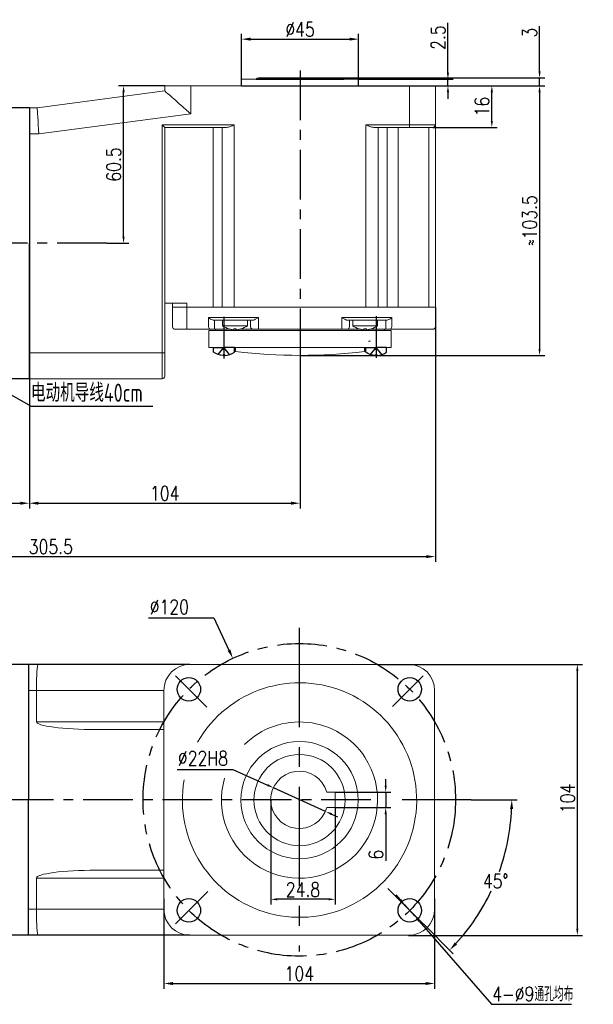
# Model space of a CAD drawing. Header units: inches. Extents: x 331 to 12887, y -474 to 4488.
# Tile 55 of 122: x 3677 to 3897, y 2807 to 3184. Entities that reach past the tile are written whole.
import ezdxf

# ---------------------------------------------------------------- set-up
doc = ezdxf.new("R2010")
doc.units = ezdxf.units.IN
doc.header["$LTSCALE"] = 10
doc.header["$MEASUREMENT"] = 0
doc.linetypes.add('CENTER', pattern=[10.16, 6.35, -1.27, 1.27, -1.27])
doc.linetypes.add('HIDDEN', pattern=[1.905, 1.27, -0.635])
for name, color, linetype in [('1轮廓实线层', 7, 'Continuous'), ('3中心线层', 1, 'CENTER'), ('4虚线层', 6, 'HIDDEN'), ('6文字层', 3, 'Continuous'), ('7标注层', 4, 'Continuous')]:
    doc.layers.add(name, color=color, linetype=linetype)
doc.styles.add('PC_TEXTSTYLE', font='isocp.shx', dxfattribs={"width": 0.8, "bigfont": 'HZFS.SHX'})
doc.styles.add('TH_GBDIM', font='romans.shx', dxfattribs={"width": 0.8, "bigfont": 'gbcbig.shx'})
doc.dimstyles.new('TH_GBDIM', dxfattribs={"dimtxt": 3.5, "dimasz": 2.5, "dimexe": 2, "dimexo": 0, "dimgap": 1, "dimtad": 1, "dimdec": 4, "dimdsep": 46, "dimtxsty": 'TH_GBDIM', "dimcen": 0.09, "dimclrd": 4, "dimclre": 4, "dimclrt": 3, "dimadec": 0, "dimazin": 0, "dimtfac": 1, "dimtdec": 4, "dimtmove": 0, "dimatfit": 3, "dimfxl": 1, "dimtzin": 0, "dimarcsym": 0})
doc.dimstyles.new('直径标注A3', dxfattribs={"dimtxt": 3.5, "dimasz": 3, "dimexe": 2, "dimexo": 0.0625, "dimgap": 1, "dimtad": 1, "dimtih": 1, "dimtoh": 1, "dimdsep": 46, "dimtxsty": 'PC_TEXTSTYLE', "dimsah": 1, "dimcen": 0.09, "dimclrt": 3, "dimadec": 0, "dimazin": 0, "dimtfac": 0.7, "dimtmove": 0, "dimatfit": 0, "dimfxl": 1, "dimtzin": 0, "dimarcsym": 0})
doc.dimstyles.new('线性标注', dxfattribs={"dimtxt": 2.5, "dimasz": 3, "dimexe": 2, "dimexo": 0, "dimgap": 1, "dimtad": 1, "dimtih": 1, "dimtoh": 1, "dimdsep": 46, "dimtxsty": 'PC_TEXTSTYLE', "dimcen": 0.09, "dimclrt": 3, "dimadec": 0, "dimazin": 0, "dimtfac": 0.7, "dimtix": 1, "dimtmove": 0, "dimatfit": 0, "dimfxl": 1, "dimtzin": 0, "dimarcsym": 0})
doc.dimstyles.new('角度标注', dxfattribs={"dimtxt": 3.5, "dimasz": 3, "dimexe": 2, "dimexo": 0, "dimgap": 1, "dimtad": 1, "dimtih": 1, "dimtoh": 1, "dimdsep": 46, "dimtxsty": 'PC_TEXTSTYLE', "dimsah": 1, "dimcen": 0.09, "dimclrd": 4, "dimclrt": 3, "dimadec": 0, "dimazin": 0, "dimtfac": 0.7, "dimtmove": 0, "dimatfit": 0, "dimfxl": 1, "dimtzin": 0, "dimarcsym": 0})

# ---------------------------------------------------------------- blocks, each defined once
blk = doc.blocks.new('*D255')
at = {"layer": '7标注层', "color": 4, "lineweight": -2, "transparency": 16777216}
for p, q in [((3732.34, 3159.14), (3714.53, 3159.14)), ((3716.53, 3101.14), (3716.53, 3156.64)), ((3710.05, 3098.64), (3718.53, 3098.64))]:
    blk.add_line(p, q, dxfattribs=at)
at = {"layer": '7标注层', "color": 4, "transparency": 16777216}
for points in [[(3716.12, 3156.64), (3716.95, 3156.64), (3716.53, 3159.14)], [(3716.12, 3101.14), (3716.95, 3101.14), (3716.53, 3098.64)]]:
    blk.add_solid(points, dxfattribs=at)
at = {"layer": 'Defpoints', "color": 0, "transparency": 16777216}
for p in [(3716.53, 3159.14), (3732.34, 3159.14), (3710.05, 3098.64)]:
    blk.add_point(p, dxfattribs=at)
at = {"layer": '7标注层', "color": 3, "transparency": 16777216, "insert": (3712.78, 3128.89), "char_height": 5.5, "attachment_point": 5, "rotation": 90, "style": 'TH_GBDIM'}
blk.add_mtext('60.5', dxfattribs=at)
blk = doc.blocks.new('*D256')
at = {"layer": '7标注层', "color": 4, "lineweight": -2, "transparency": 16777216}
for p, q in [((3836.34, 3159.14), (3860.02, 3159.14)), ((3858.02, 3145.64), (3858.02, 3156.64)), ((3835.34, 3143.14), (3860.02, 3143.14))]:
    blk.add_line(p, q, dxfattribs=at)
at = {"layer": '7标注层', "color": 4, "transparency": 16777216}
for points in [[(3857.6, 3156.64), (3858.44, 3156.64), (3858.02, 3159.14)], [(3857.6, 3145.64), (3858.44, 3145.64), (3858.02, 3143.14)]]:
    blk.add_solid(points, dxfattribs=at)
at = {"layer": 'Defpoints', "color": 0, "transparency": 16777216}
for p in [(3836.34, 3159.14), (3858.02, 3159.14), (3835.34, 3143.14)]:
    blk.add_point(p, dxfattribs=at)
at = {"layer": '7标注层', "color": 3, "transparency": 16777216, "insert": (3854.27, 3151.14), "char_height": 5.5, "attachment_point": 5, "rotation": 90, "style": 'TH_GBDIM'}
blk.add_mtext('16', dxfattribs=at)
blk = doc.blocks.new('*D245')
at = {"layer": '7标注层', "color": 4, "lineweight": -2, "transparency": 16777216}
for p, q in [((3836.34, 3159.14), (3878.35, 3159.14)), ((3876.35, 3156.64), (3876.35, 3058.14)), ((3784.34, 3055.64), (3878.35, 3055.64))]:
    blk.add_line(p, q, dxfattribs=at)
at = {"layer": '7标注层', "color": 4, "transparency": 16777216}
for points in [[(3875.94, 3156.64), (3876.77, 3156.64), (3876.35, 3159.14)], [(3875.94, 3058.14), (3876.77, 3058.14), (3876.35, 3055.64)]]:
    blk.add_solid(points, dxfattribs=at)
at = {"layer": 'Defpoints', "color": 0, "transparency": 16777216}
for p in [(3836.34, 3159.14), (3784.34, 3055.64), (3876.35, 3055.64)]:
    blk.add_point(p, dxfattribs=at)
at = {"layer": '7标注层', "color": 3, "transparency": 16777216, "insert": (3872.6, 3107.39), "char_height": 5.5, "attachment_point": 5, "rotation": 90, "style": 'TH_GBDIM'}
blk.add_mtext('≈103.5', dxfattribs=at)
blk = doc.blocks.new('*D246')
at = {"layer": '7标注层', "color": 0, "lineweight": -2, "transparency": 16777216}
for p, q in [((3680.34, 3150.64), (3680.34, 2996.89)), ((3784.34, 3055.64), (3784.34, 2996.89)), ((3683.84, 2998.89), (3780.84, 2998.89))]:
    blk.add_line(p, q, dxfattribs=at)
at = {"layer": '7标注层', "color": 0, "transparency": 16777216}
for points in [[(3683.84, 2999.48), (3683.84, 2998.31), (3680.34, 2998.89)], [(3780.84, 2999.48), (3780.84, 2998.31), (3784.34, 2998.89)]]:
    blk.add_solid(points, dxfattribs=at)
at = {"layer": 'Defpoints', "color": 0, "transparency": 16777216}
for p in [(3680.34, 3150.64), (3784.34, 3055.64), (3784.34, 2998.89)]:
    blk.add_point(p, dxfattribs=at)
at = {"layer": '7标注层', "color": 3, "transparency": 16777216, "insert": (3732.34, 3002.64), "char_height": 5.5, "attachment_point": 5, "style": 'TH_GBDIM'}
blk.add_mtext('104', dxfattribs=at)
blk = doc.blocks.new('*D237')
at = {"layer": '7标注层', "color": 4, "lineweight": -2, "transparency": 16777216}
for p, q in [((3841.15, 3164.14), (3841.15, 3183.2)), ((3806.84, 3161.64), (3843.15, 3161.64)), ((3841.15, 3159.14), (3841.15, 3161.64)), ((3785.02, 3159.14), (3843.15, 3159.14)), ((3841.15, 3156.64), (3841.15, 3154.14))]:
    blk.add_line(p, q, dxfattribs=at)
at = {"layer": '7标注层', "color": 4, "transparency": 16777216}
for points in [[(3840.74, 3164.14), (3841.57, 3164.14), (3841.15, 3161.64)], [(3840.74, 3156.64), (3841.57, 3156.64), (3841.15, 3159.14)]]:
    blk.add_solid(points, dxfattribs=at)
at = {"layer": 'Defpoints', "color": 0, "transparency": 16777216}
for p in [(3806.84, 3161.64), (3841.15, 3161.64), (3785.02, 3159.14)]:
    blk.add_point(p, dxfattribs=at)
at = {"layer": '7标注层', "color": 3, "transparency": 16777216, "insert": (3837.4, 3177.6), "char_height": 5.5, "attachment_point": 5, "rotation": 90, "style": 'TH_GBDIM'}
blk.add_mtext('2.5', dxfattribs=at)
blk = doc.blocks.new('*D238')
at = {"layer": '7标注层', "color": 0, "lineweight": -2, "transparency": 16777216}
for p, q in [((3761.84, 3159.14), (3761.84, 3179)), ((3806.84, 3159.14), (3806.84, 3179)), ((3765.34, 3177), (3803.34, 3177))]:
    blk.add_line(p, q, dxfattribs=at)
at = {"layer": '7标注层', "color": 0, "transparency": 16777216}
for points in [[(3765.34, 3177.58), (3765.34, 3176.42), (3761.84, 3177)], [(3803.34, 3177.58), (3803.34, 3176.42), (3806.84, 3177)]]:
    blk.add_solid(points, dxfattribs=at)
at = {"layer": 'Defpoints', "color": 0, "transparency": 16777216}
for p in [(3806.84, 3177), (3761.84, 3159.14), (3806.84, 3159.14)]:
    blk.add_point(p, dxfattribs=at)
at = {"layer": '7标注层', "color": 3, "transparency": 16777216, "insert": (3784.34, 3180.75), "char_height": 5.5, "attachment_point": 5, "style": 'TH_GBDIM'}
blk.add_mtext('%%C45', dxfattribs=at)
blk = doc.blocks.new('*D242')
at = {"layer": '7标注层', "color": 4, "lineweight": -2, "transparency": 16777216}
for p, q in [((3876.35, 3164.64), (3876.35, 3181.94)), ((3799.18, 3162.14), (3878.35, 3162.14)), ((3876.35, 3159.14), (3876.35, 3162.14)), ((3800.39, 3159.14), (3878.35, 3159.14)), ((3876.35, 3156.64), (3876.35, 3154.14))]:
    blk.add_line(p, q, dxfattribs=at)
at = {"layer": '7标注层', "color": 4, "transparency": 16777216}
for points in [[(3875.94, 3164.64), (3876.77, 3164.64), (3876.35, 3162.14)], [(3875.94, 3156.64), (3876.77, 3156.64), (3876.35, 3159.14)]]:
    blk.add_solid(points, dxfattribs=at)
at = {"layer": 'Defpoints', "color": 0, "transparency": 16777216}
for p in [(3799.18, 3162.14), (3800.39, 3159.14), (3876.35, 3159.14)]:
    blk.add_point(p, dxfattribs=at)
at = {"layer": '7标注层', "color": 3, "transparency": 16777216, "insert": (3872.6, 3179.47), "char_height": 5.5, "attachment_point": 5, "rotation": 90, "style": 'TH_GBDIM'}
blk.add_mtext('3', dxfattribs=at)
blk = doc.blocks.new('*D250')
at = {"layer": '7标注层', "color": 4, "lineweight": -2, "transparency": 16777216}
for p, q in [((3846.77, 2937.04), (3892.87, 2937.04)), ((3890.87, 2835.54), (3890.87, 2934.54)), ((3826.05, 2833.04), (3892.87, 2833.04))]:
    blk.add_line(p, q, dxfattribs=at)
at = {"layer": '7标注层', "color": 4, "transparency": 16777216}
for points in [[(3890.45, 2934.54), (3891.28, 2934.54), (3890.87, 2937.04)], [(3890.45, 2835.54), (3891.28, 2835.54), (3890.87, 2833.04)]]:
    blk.add_solid(points, dxfattribs=at)
at = {"layer": 'Defpoints', "color": 0, "transparency": 16777216}
for p in [(3846.77, 2937.04), (3890.87, 2937.04), (3826.05, 2833.04)]:
    blk.add_point(p, dxfattribs=at)
at = {"layer": '7标注层', "color": 3, "transparency": 16777216, "insert": (3887.12, 2885.6), "char_height": 5.5, "attachment_point": 5, "rotation": 90, "style": 'TH_GBDIM'}
blk.add_mtext('104', dxfattribs=at)
blk = doc.blocks.new('*D251')
at = {"layer": '7标注层', "color": 4, "lineweight": -2, "transparency": 16777216}
for p, q in [((3726.15, 2954.84), (3751.24, 2954.84)), ((3751.24, 2954.84), (3757.04, 2942.51)), ((3783.96, 2885.04), (3784.14, 2885.04)), ((3784.05, 2884.95), (3784.05, 2885.13))]:
    blk.add_line(p, q, dxfattribs=at)
at = {"layer": '7标注层', "color": 4, "transparency": 16777216}
blk.add_solid([(3757.57, 2942.76), (3756.51, 2942.26), (3758.53, 2939.34)], dxfattribs=at)
at = {"layer": 'Defpoints', "color": 0, "transparency": 16777216}
for p in [(3758.53, 2939.34), (3809.57, 2830.74)]:
    blk.add_point(p, dxfattribs=at)
at = {"layer": '7标注层', "color": 3, "transparency": 16777216, "insert": (3734.11, 2959.09), "char_height": 5.5, "attachment_point": 5, "style": 'TH_GBDIM'}
blk.add_mtext('{∅120}{}{}', dxfattribs=at)
blk = doc.blocks.new('*D253')
at = {"layer": '7标注层', "color": 4, "lineweight": -2, "transparency": 16777216}
for p, q in [((3737.08, 2896.75), (3758.48, 2896.75)), ((3758.48, 2896.75), (3771.84, 2890.7)), ((3794.16, 2880.59), (3774.12, 2889.67)), ((3796.44, 2879.56), (3798.71, 2878.53))]:
    blk.add_line(p, q, dxfattribs=at)
at = {"layer": '7标注层', "color": 4, "transparency": 16777216}
for points in [[(3772.01, 2891.08), (3771.67, 2890.32), (3774.12, 2889.67)], [(3796.61, 2879.94), (3796.26, 2879.18), (3794.16, 2880.59)]]:
    blk.add_solid(points, dxfattribs=at)
at = {"layer": 'Defpoints', "color": 0, "transparency": 16777216}
for p in [(3774.12, 2889.67), (3794.16, 2880.59)]:
    blk.add_point(p, dxfattribs=at)
at = {"layer": '7标注层', "color": 3, "transparency": 16777216, "insert": (3747.03, 2901), "char_height": 5.5, "attachment_point": 5, "style": 'TH_GBDIM'}
blk.add_mtext('%%C22{}{H8}', dxfattribs=at)
blk = doc.blocks.new('*D243')
at = {"layer": '7标注层', "color": 0, "lineweight": -2, "transparency": 16777216}
for p, q in [((3850.14, 2885.04), (3867.69, 2885.04)), ((3831.75, 2837.43), (3843.22, 2825.96))]:
    blk.add_line(p, q, dxfattribs=at)
at = {"layer": '7标注层', "color": 4, "lineweight": -2, "transparency": 16777216}
for start, end in [(340.324, 357.5409), (317.4591, 334.6171)]:
    blk.add_arc((3784.14, 2885.04), 81.55, start, end, dxfattribs=at)
at = {"layer": '7标注层', "color": 4, "transparency": 16777216}
for points in [[(3865.03, 2881.56), (3866.2, 2881.53), (3865.69, 2885.04)], [(3844.65, 2829.5), (3843.81, 2830.31), (3841.81, 2827.38)]]:
    blk.add_solid(points, dxfattribs=at)
at = {"layer": 'Defpoints', "color": 0, "transparency": 16777216}
for p in [(3466.86, 2885.04), (3784.14, 2885.04), (3850.14, 2885.04), (3854.77, 2844.27), (3831.75, 2837.43)]:
    blk.add_point(p, dxfattribs=at)
at = {"layer": '7标注层', "color": 3, "transparency": 16777216, "insert": (3859.48, 2853.83), "char_height": 5.5, "attachment_point": 5, "style": 'TH_GBDIM'}
blk.add_mtext('45°', dxfattribs=at)
blk = doc.blocks.new('*D244')
at = {"layer": '7标注层', "color": 0, "lineweight": -2, "transparency": 16777216}
for p, q in [((3836.34, 3074.14), (3836.34, 2976.4)), ((3530.84, 3058.39), (3530.84, 2976.4)), ((3534.34, 2978.4), (3832.84, 2978.4))]:
    blk.add_line(p, q, dxfattribs=at)
at = {"layer": '7标注层', "color": 0, "transparency": 16777216}
for points in [[(3534.34, 2978.98), (3534.34, 2977.81), (3530.84, 2978.4)], [(3832.84, 2978.98), (3832.84, 2977.81), (3836.34, 2978.4)]]:
    blk.add_solid(points, dxfattribs=at)
at = {"layer": 'Defpoints', "color": 0, "transparency": 16777216}
for p in [(3836.34, 3074.14), (3530.84, 3058.39), (3836.34, 2978.4)]:
    blk.add_point(p, dxfattribs=at)
at = {"layer": '7标注层', "color": 3, "transparency": 16777216, "insert": (3688.59, 2982.15), "char_height": 5.5, "attachment_point": 5, "style": 'TH_GBDIM'}
blk.add_mtext('305.5', dxfattribs=at)
blk = doc.blocks.new('*D247')
at = {"layer": '7标注层', "color": 0, "lineweight": -2, "transparency": 16777216}
for p, q in [((3680.34, 3150.64), (3680.34, 2996.89)), ((3530.84, 3144.14), (3530.84, 2996.89)), ((3534.34, 2998.89), (3676.84, 2998.89))]:
    blk.add_line(p, q, dxfattribs=at)
at = {"layer": '7标注层', "color": 0, "transparency": 16777216}
for points in [[(3534.34, 2999.48), (3534.34, 2998.31), (3530.84, 2998.89)], [(3676.84, 2999.48), (3676.84, 2998.31), (3680.34, 2998.89)]]:
    blk.add_solid(points, dxfattribs=at)
at = {"layer": 'Defpoints', "color": 0, "transparency": 16777216}
for p in [(3680.34, 3150.64), (3530.84, 3144.14), (3680.34, 2998.89)]:
    blk.add_point(p, dxfattribs=at)
at = {"layer": '7标注层', "color": 3, "transparency": 16777216, "insert": (3605.59, 3002.64), "char_height": 5.5, "attachment_point": 5, "style": 'TH_GBDIM'}
blk.add_mtext('149.5', dxfattribs=at)
blk = doc.blocks.new('*D851')
at = {"layer": '7标注层', "color": 0, "lineweight": -2, "transparency": 16777216}
for p, q in [((3822.86, 2846.76), (3821.22, 2848.64)), ((3824.5, 2844.88), (3828.45, 2840.36)), ((3830.09, 2838.47), (3857.93, 2806.57)), ((3857.93, 2806.57), (3888.58, 2806.57))]:
    blk.add_line(p, q, dxfattribs=at)
at = {"layer": '7标注层', "color": 0, "transparency": 16777216}
for points in [[(3823.17, 2847.03), (3822.55, 2846.49), (3824.5, 2844.88)], [(3830.4, 2838.75), (3829.78, 2838.2), (3828.45, 2840.36)]]:
    blk.add_solid(points, dxfattribs=at)
at = {"layer": 'Defpoints', "color": 0, "transparency": 16777216}
for p in [(3824.5, 2844.88), (3828.45, 2840.36)]:
    blk.add_point(p, dxfattribs=at)
at = {"layer": '7标注层', "color": 3, "transparency": 16777216, "insert": (3873.75, 2810.5), "char_height": 5.5, "attachment_point": 5, "style": 'TH_GBDIM'}
blk.add_mtext('{4-%%C9}{}{}{通孔均布}', dxfattribs=at)
blk = doc.blocks.new('*U849')
at = {"layer": '1轮廓实线层'}
blk.add_circle((0, 0), 4.5, dxfattribs=at)
blk = doc.blocks.new('*U850')
at = {"layer": '1轮廓实线层', "color": 0, "linetype": 'ByBlock', "lineweight": -2, "transparency": 16777216}
for p, rotation in [((2696.38, 2671.31), 180), ((2781.23, 2671.31), 89.99999999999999), ((2696.38, 2586.46), 269.9999999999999)]:
    blk.add_blockref('*U849', p, dxfattribs=dict(at, rotation=rotation))
blk.add_blockref('*U849', (2781.23, 2586.46), dxfattribs=at)
blk = doc.blocks.new('*D890')
at = {"layer": '7标注层', "color": 4, "lineweight": -2, "transparency": 16777216}
for p, q in [((3817.24, 2890.54), (3817.24, 2893.04)), ((3797.85, 2888.04), (3819.24, 2888.04)), ((3817.24, 2888.04), (3817.24, 2882.04)), ((3797.85, 2882.04), (3819.24, 2882.04)), ((3817.24, 2879.54), (3817.24, 2861.62))]:
    blk.add_line(p, q, dxfattribs=at)
at = {"layer": '7标注层', "color": 4, "transparency": 16777216}
for points in [[(3816.82, 2890.54), (3817.66, 2890.54), (3817.24, 2888.04)], [(3816.82, 2879.54), (3817.66, 2879.54), (3817.24, 2882.04)]]:
    blk.add_solid(points, dxfattribs=at)
at = {"layer": 'Defpoints', "color": 0, "transparency": 16777216}
for p in [(3797.85, 2888.04), (3817.24, 2888.04), (3797.85, 2882.04)]:
    blk.add_point(p, dxfattribs=at)
at = {"layer": '7标注层', "color": 3, "transparency": 16777216, "insert": (3813.49, 2863.99), "char_height": 5.5, "attachment_point": 5, "rotation": 90, "style": 'TH_GBDIM'}
blk.add_mtext('6', dxfattribs=at)
blk = doc.blocks.new('*D891')
at = {"layer": '7标注层', "color": 4, "lineweight": -2, "transparency": 16777216}
for p, q in [((3773.05, 2885.04), (3773.05, 2844.87)), ((3797.85, 2882.04), (3797.85, 2844.87)), ((3795.35, 2846.87), (3775.55, 2846.87))]:
    blk.add_line(p, q, dxfattribs=at)
at = {"layer": '7标注层', "color": 4, "transparency": 16777216}
for points in [[(3775.55, 2847.28), (3775.55, 2846.45), (3773.05, 2846.87)], [(3795.35, 2847.28), (3795.35, 2846.45), (3797.85, 2846.87)]]:
    blk.add_solid(points, dxfattribs=at)
at = {"layer": 'Defpoints', "color": 0, "transparency": 16777216}
for p in [(3773.05, 2885.04), (3797.85, 2882.04), (3773.05, 2846.87)]:
    blk.add_point(p, dxfattribs=at)
at = {"layer": '7标注层', "color": 3, "transparency": 16777216, "insert": (3785.45, 2850.62), "char_height": 5.5, "attachment_point": 5, "style": 'TH_GBDIM'}
blk.add_mtext('24.8', dxfattribs=at)
blk = doc.blocks.new('*D935')
at = {"layer": '7标注层', "color": 4, "lineweight": -2, "transparency": 16777216}
for p, q in [((3732.05, 2847.05), (3732.05, 2812.55)), ((3836.05, 2847.05), (3836.05, 2812.55)), ((3735.55, 2814.55), (3832.55, 2814.55))]:
    blk.add_line(p, q, dxfattribs=at)
at = {"layer": '7标注层', "color": 4, "transparency": 16777216}
for points in [[(3735.55, 2815.13), (3735.55, 2813.96), (3732.05, 2814.55)], [(3832.55, 2815.13), (3832.55, 2813.96), (3836.05, 2814.55)]]:
    blk.add_solid(points, dxfattribs=at)
at = {"layer": 'Defpoints', "color": 0, "transparency": 16777216}
for p in [(3732.05, 2847.05), (3836.05, 2847.05), (3836.05, 2814.55)]:
    blk.add_point(p, dxfattribs=at)
at = {"layer": '7标注层', "color": 3, "transparency": 16777216, "insert": (3784.05, 2818.3), "char_height": 5.5, "attachment_point": 5, "style": 'TH_GBDIM'}
blk.add_mtext('104', dxfattribs=at)

msp = doc.modelspace()

# ---------------------------------------------------------------- linework, layer by layer
at = {"linetype": 'Continuous', "lineweight": 15}
msp.add_line((3761.84147, 3161.63985), (3806.84147, 3161.63985), dxfattribs=at)
at = {"color": 7, "linetype": 'Continuous', "lineweight": 15}
for p, q in [((3683.34147, 3150.63985), (3732.34147, 3157.13985)), ((3732.34147, 3157.13985), (3732.34147, 3159.13985)), ((3732.34147, 3159.13985), (3742.34147, 3159.13985)), ((3742.34147, 3159.13985), (3742.34147, 3148.37878)), ((3742.34147, 3159.13985), (3826.34147, 3159.13985)), ((3826.34147, 3159.13985), (3836.34146, 3159.13985)), ((3826.34147, 3144.13985), (3826.34147, 3159.13985)), ((3836.34146, 3159.13985), (3836.34146, 3144.13985)), ((3680.34147, 3150.63985), (3683.34147, 3150.63985)), ((3742.34147, 3148.37878), (3684.00184, 3140.63985)), ((3731.34147, 3144.13985), (3759.08861, 3144.13985)), ((3731.34147, 3056.63985), (3731.34147, 3144.13985)), ((3759.08861, 3144.13985), (3759.08861, 3074.13985)), ((3809.67264, 3144.13985), (3826.34147, 3144.13985)), ((3809.67264, 3074.13985), (3809.67264, 3144.13985)), ((3826.34147, 3144.13985), (3836.34146, 3144.13985)), ((3826.34147, 3144.13985), (3826.34147, 3143.13985)), ((3836.34146, 3144.13985), (3836.34146, 3074.13985)), ((3684.00184, 3140.63985), (3680.34147, 3140.63985)), ((3756.08861, 3143.13985), (3732.34147, 3143.13985)), ((3732.34147, 3143.13985), (3732.34147, 3056.63985)), ((3750.9113, 3143.13985), (3750.9113, 3074.13985)), ((3754.39014, 3074.13985), (3754.39014, 3143.13985)), ((3826.34147, 3143.13985), (3812.67265, 3143.13985)), ((3814.37111, 3143.13985), (3814.37111, 3074.13985)), ((3817.84079, 3143.13985), (3817.84079, 3074.13985)), ((3822.01788, 3143.13985), (3822.01788, 3074.13985)), ((3835.34147, 3143.13985), (3826.34147, 3143.13985)), ((3833.84147, 3074.13985), (3833.84147, 3143.13985)), ((3732.34147, 3075.63985), (3740.88135, 3075.63985)), ((3735.34147, 3074.13985), (3735.34147, 3075.63985)), ((3735.34147, 3066.63985), (3735.34147, 3074.13985)), ((3735.34147, 3074.13985), (3740.88135, 3074.13985)), ((3740.88135, 3074.13985), (3735.34147, 3074.13985)), ((3740.88135, 3075.63985), (3740.88135, 3074.13985)), ((3740.88135, 3074.13985), (3740.88135, 3066.63985)), ((3740.88135, 3074.13985), (3750.9113, 3074.13985)), ((3740.88135, 3074.13985), (3750.9113, 3074.13985)), ((3754.39014, 3074.13985), (3750.9113, 3074.13985)), ((3750.9113, 3074.13985), (3754.39014, 3074.13985)), ((3754.39014, 3074.13985), (3759.08861, 3074.13985)), ((3759.08861, 3074.13985), (3754.39014, 3074.13985)), ((3809.67264, 3074.13985), (3759.08861, 3074.13985)), ((3759.08861, 3074.13985), (3809.67264, 3074.13985)), ((3809.67264, 3074.13985), (3814.37111, 3074.13985)), ((3814.37111, 3074.13985), (3809.67264, 3074.13985)), ((3814.37111, 3074.13985), (3817.84079, 3074.13985)), ((3814.37111, 3074.13985), (3817.84079, 3074.13985)), ((3817.84079, 3074.13985), (3822.01788, 3074.13985)), ((3817.84079, 3074.13985), (3822.01788, 3074.13985)), ((3822.01788, 3074.13985), (3833.84147, 3074.13985)), ((3822.01788, 3074.13985), (3833.84147, 3074.13985)), ((3833.84147, 3074.13985), (3836.34146, 3074.13985)), ((3836.34146, 3074.13985), (3833.84147, 3074.13985)), ((3836.34146, 3074.13985), (3836.34146, 3066.63985)), ((3749.22127, 3070.13985), (3750.9113, 3070.13985)), ((3749.22127, 3066.63985), (3749.22127, 3070.13985)), ((3750.9113, 3070.13985), (3754.39014, 3070.13985)), ((3751.85099, 3069.13985), (3751.15152, 3069.13985)), ((3751.51076, 3069.13985), (3751.51076, 3066.63985)), ((3755.32984, 3069.13985), (3751.85099, 3069.13985)), ((3754.39014, 3070.13985), (3759.08861, 3070.13985)), ((3759.08861, 3069.13985), (3755.32984, 3069.13985)), ((3759.08861, 3070.13985), (3768.34147, 3070.13985)), ((3766.1054, 3069.13985), (3759.08861, 3069.13985)), ((3765.34147, 3066.63985), (3765.34147, 3069.13985)), ((3768.34147, 3070.13985), (3768.34147, 3066.63985)), ((3800.34147, 3070.13985), (3809.67264, 3070.13985)), ((3800.34147, 3066.63985), (3800.34147, 3070.13985)), ((3809.67264, 3069.13985), (3802.57753, 3069.13985)), ((3803.34147, 3069.13985), (3803.34147, 3066.63985)), ((3809.67264, 3070.13985), (3814.37111, 3070.13985)), ((3813.43142, 3069.13985), (3809.67264, 3069.13985)), ((3816.9011, 3069.13985), (3813.43142, 3069.13985)), ((3814.37111, 3070.13985), (3817.84079, 3070.13985)), ((3817.61488, 3069.13985), (3816.9011, 3069.13985)), ((3817.26881, 3066.63985), (3817.26881, 3069.13985)), ((3817.84079, 3070.13985), (3819.54859, 3070.13985)), ((3819.54859, 3070.13985), (3819.54859, 3066.63985)), ((3740.77337, 3065.63985), (3736.34147, 3065.63985)), ((3749.98443, 3065.63985), (3740.77337, 3065.63985)), ((3749.34147, 3058.63985), (3749.34147, 3065.13985)), ((3749.34147, 3065.13985), (3819.34147, 3065.13985)), ((3751.51076, 3065.63985), (3749.98443, 3065.63985)), ((3751.51076, 3065.63985), (3751.51076, 3066.63985)), ((3757.6327, 3065.63985), (3751.51076, 3065.63985)), ((3754.59147, 3067.00265), (3759.34147, 3067.00265)), ((3758.85147, 3065.49405), (3758.85147, 3065.77956)), ((3759.34147, 3065.63985), (3758.85147, 3065.63985)), ((3759.34147, 3067.00265), (3764.09147, 3067.00265)), ((3759.34147, 3065.63985), (3759.34147, 3065.76618)), ((3759.83147, 3065.63985), (3759.34147, 3065.63985)), ((3759.83147, 3065.77956), (3759.83147, 3065.49405)), ((3766.34147, 3065.63985), (3761.05024, 3065.63985)), ((3768.34147, 3065.63985), (3766.34147, 3065.63985)), ((3768.34147, 3065.63985), (3768.34147, 3066.63985)), ((3800.34147, 3065.63985), (3768.34147, 3065.63985)), ((3800.34147, 3065.63985), (3800.34147, 3066.63985)), ((3802.34147, 3065.63985), (3800.34147, 3065.63985)), ((3807.6327, 3065.63985), (3802.34147, 3065.63985)), ((3804.59147, 3067.00265), (3809.34147, 3067.00265)), ((3808.85147, 3065.49405), (3808.85147, 3065.77956)), ((3809.34147, 3065.63985), (3808.85147, 3065.63985)), ((3809.34147, 3067.00265), (3814.09147, 3067.00265)), ((3809.34147, 3065.76618), (3809.34147, 3065.63985)), ((3809.83147, 3065.63985), (3809.34147, 3065.63985)), ((3809.83147, 3065.77956), (3809.83147, 3065.49405)), ((3817.26881, 3065.63985), (3811.05024, 3065.63985)), ((3817.26881, 3066.63985), (3817.26881, 3065.63985)), ((3818.78866, 3065.63985), (3817.26881, 3065.63985)), ((3821.51787, 3065.63985), (3818.78866, 3065.63985)), ((3819.34147, 3065.13985), (3819.34147, 3058.63985)), ((3833.34147, 3065.63985), (3821.51787, 3065.63985)), ((3835.34147, 3065.63985), (3833.34147, 3065.63985)), ((3810.59147, 3061.13985), (3811.34147, 3061.13985)), ((3749.34147, 3058.63985), (3752.84147, 3058.63985)), ((3752.84147, 3058.63985), (3757.34147, 3058.63985)), ((3757.34147, 3058.63985), (3811.34147, 3058.63985)), ((3759.59147, 3057.13449), (3759.59147, 3058.63985)), ((3809.09147, 3058.63985), (3809.09147, 3057.13449)), ((3811.34147, 3058.63985), (3815.84147, 3058.63985)), ((3815.84147, 3058.63985), (3819.34147, 3058.63985)), ((3680.34147, 3056.63985), (3731.34147, 3056.63985)), ((3731.34147, 3046.63985), (3731.34147, 3056.63985)), ((3731.34147, 3056.63985), (3732.34147, 3056.63985)), ((3732.34147, 3056.63985), (3732.34147, 3047.63985)), ((3731.34147, 3046.63985), (3680.34147, 3046.63985)), ((3680.04858, 2937.04243), (3683.70895, 2937.04243)), ((3826.04857, 2937.04243), (3742.04857, 2937.04243)), ((3683.04857, 2927.04243), (3680.04858, 2927.04243)), ((3732.04858, 2927.04243), (3683.04857, 2927.04243)), ((3683.04857, 2915.04243), (3683.04857, 2927.04243)), ((3732.04858, 2927.04243), (3732.04858, 2843.04243)), ((3836.04857, 2843.04243), (3836.04857, 2927.04243)), ((3683.04857, 2915.04243), (3732.04858, 2915.04243)), ((3732.04858, 2912.04243), (3705.86207, 2912.04243)), ((3794.63158, 2888.04243), (3797.84857, 2888.04243)), ((3797.84857, 2888.04243), (3797.84857, 2882.04243)), ((3797.84857, 2882.04243), (3794.63158, 2882.04243)), ((3705.86207, 2858.04243), (3732.04858, 2858.04243)), ((3732.04858, 2855.04243), (3683.04857, 2855.04243)), ((3683.04857, 2855.04243), (3683.04857, 2843.04243)), ((3680.04858, 2843.04243), (3683.04857, 2843.04243)), ((3683.04857, 2843.04243), (3732.04858, 2843.04243)), ((3683.70895, 2833.04243), (3680.04858, 2833.04243)), ((3683.70895, 2833.04242), (3680.04858, 2833.04242)), ((3742.04857, 2833.04243), (3826.04857, 2833.04243))]:
    msp.add_line(p, q, dxfattribs=at)
at = {"color": 4}
msp.add_line((3680.97749, 3036.11726), (3727.73825, 3036.11726), dxfattribs=at)
for p, q in [((3742.04857, 2937.04243), (3680.04858, 2937.04243)), ((3742.04857, 2833.04243), (3680.04857, 2833.04242))]:
    msp.add_line(p, q)
at = {"color": 7, "linetype": 'Continuous', "lineweight": 15, "flags": 128}
for points in [[(3742.34147, 3148.37878), (3740.77712, 3149.74931), (3739.2513, 3151.0861), (3737.80156, 3152.35622), (3736.46362, 3153.52841), (3735.2704, 3154.57379), (3734.2513, 3155.46663), (3733.4314, 3156.18495), (3732.8309, 3156.71105), (3732.46458, 3157.03198), (3732.34147, 3157.13985)], [(3683.34147, 3150.63985), (3683.3515, 3150.48793), (3683.38129, 3150.03678), (3683.42994, 3149.3001), (3683.49596, 3148.30029), (3683.57736, 3147.06773), (3683.67165, 3145.63985), (3683.77598, 3144.06005), (3683.88717, 3142.37633), (3684.00184, 3140.63985)], [(3732.34147, 3143.13985), (3732.32627, 3143.15504), (3732.28116, 3143.20016), (3732.20749, 3143.27382), (3732.10751, 3143.37381), (3731.98426, 3143.49706), (3731.84147, 3143.63985), (3731.68349, 3143.79783), (3731.51511, 3143.9662), (3731.34147, 3144.13985)], [(3761.59533, 3065.77956), (3761.59871, 3065.77371), (3761.60113, 3065.76953), (3761.60258, 3065.76702), (3761.60306, 3065.76618)], [(3807.07988, 3065.76618), (3807.08036, 3065.76702), (3807.08181, 3065.76953), (3807.08422, 3065.77371), (3807.0876, 3065.77956)]]:
    msp.add_lwpolyline(points, dxfattribs=at)
at = {"color": 7, "linetype": 'Continuous', "lineweight": 15}
for radius in [22.5, 17.5]:
    msp.add_circle((3784.13857, 2884.95243), radius, dxfattribs=at)
for centre, radius, start, end in [((3768.34147, 3161.13985), 1, 90, 150), ((3800.34147, 3161.13985), 1, 30, 90), ((3835.34147, 3144.13985), 1, 270, 0), ((3736.34147, 3066.63985), 1, 180, 270), ((3738.4851, 3066.39276), 2.40896, 341.7873328, 5.8872967), ((3750.12122, 3066.53545), 0.90599, 173.3830038, 261.3161557), ((3759.34147, 3073.43985), 8, 233.5764264, 253.5786384), ((3759.90606, 3064.14353), 3.25888, 149.8661641, 150.1378907), ((3759.34147, 3073.43985), 7.98498, 253.6046715, 264.3221101), ((3759.34147, 3074.74268), 8.9765, 266.8708423, 273.1291577), ((3759.34147, 3073.43985), 7.98498, 275.6778899, 286.3953285), ((3759.34147, 3073.43985), 8, 286.4213616, 306.4235736), ((3766.34147, 3066.63985), 1, 180, 270), ((3802.34147, 3066.63985), 1, 270, 0), ((3809.34147, 3073.43985), 8, 233.5764264, 253.5786384), ((3809.34147, 3073.43985), 7.98498, 253.6046715, 264.3221101), ((3809.34147, 3074.7427), 8.97652, 266.8708452, 273.1291548), ((3809.34147, 3073.43985), 7.98498, 275.6778899, 286.3953285), ((3815.13444, 3067.81353), 4.08195, 209.8865173, 210.1034474), ((3809.34147, 3073.43985), 8, 286.4213616, 306.4235736), ((3818.64967, 3066.53422), 0.9051, 278.8337087, 6.7019271), ((3835.34147, 3066.63985), 1, 270, 0), ((3784.38629, 3247.97406), 192.33672, 259.8628528, 260.0314886), ((3784.38629, 3247.97406), 192.33672, 262.4429569, 262.5931825), ((3784.29665, 3247.97406), 192.33672, 277.4068175, 277.5570431), ((3784.29665, 3247.97406), 192.33672, 279.9685114, 280.1371472), ((3784.34147, 3261.30652), 205.66667, 263.0882541, 276.9117459), ((3731.34147, 3047.63985), 1, 270, 0), ((3742.04857, 2927.04243), 10, 90, 180), ((3826.04857, 2927.04243), 10, 0, 90), ((3784.13857, 2884.95243), 45, 170.0568109, 150.4562083), ((3784.13857, 2884.95243), 30, 33.2137322, 134.8257494), ((3784.13857, 2884.95243), 30, 163.5951629, 33.2137322), ((3784.04857, 2885.04243), 11, 15.8266199, 344.1733797), ((3742.04857, 2843.04243), 10, 180, 270), ((3826.04857, 2843.04243), 10, 270, 0)]:
    msp.add_arc(centre, radius, start, end, dxfattribs=at)
for centre, major_axis, ratio, start_param, end_param in [((3683.70895, 2927.04243), (0, 10), 0.066037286, 0, 1.570796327), ((3705.86207, 2915.04243), (-22.8135, 0), 0.131501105, 0, 1.570796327), ((3705.86207, 2855.04243), (22.8135, 0), 0.131501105, 1.570796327, 3.141592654), ((3683.70895, 2843.04243), (0, 10), 0.066037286, 1.570796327, 3.141592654)]:
    msp.add_ellipse(centre, major_axis=major_axis, ratio=ratio, start_param=start_param, end_param=end_param, dxfattribs=at)
at = {"linetype": 'Continuous', "lineweight": 15}
for points in [[(3761.84147, 3161.63985), (3761.84147, 3159.13985)], [(3806.84147, 3159.13985), (3806.84147, 3161.63985)]]:
    msp.add_open_spline(points, degree=1, dxfattribs=at)
at = {"color": 7, "linetype": 'Continuous', "lineweight": 15}
for points, knots in [([(3759.08861, 3144.13985), (3759.0843, 3144.13792), (3758.8065, 3144.01367), (3758.06402, 3143.68645), (3757.03583, 3143.25071), (3756.34926, 3143.17035), (3756.08861, 3143.13985)], [0, 0, 0, 0, 0.004181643, 0.269941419, 0.722842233, 1, 1, 1, 1]), ([(3812.67265, 3143.13985), (3812.412, 3143.17035), (3811.72542, 3143.25071), (3810.69722, 3143.68644), (3809.95475, 3144.01368), (3809.67695, 3144.13792), (3809.67264, 3144.13985)], [0, 0, 0, 0, 0.27715807, 0.730058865, 0.995817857, 1, 1, 1, 1]), ([(3751.15152, 3069.13985), (3750.98457, 3069.15668), (3750.55985, 3069.1995), (3749.86327, 3069.55806), (3749.43714, 3069.91902), (3749.22299, 3070.13809), (3749.22127, 3070.13985)], [0, 0, 0, 0, 0.204354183, 0.519902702, 0.996146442, 1, 1, 1, 1]), ([(3768.34147, 3070.13985), (3768.33831, 3070.13802), (3768.28111, 3070.10501), (3767.87965, 3069.87311), (3767.23962, 3069.51277), (3766.54017, 3069.19163), (3766.22436, 3069.15402), (3766.1054, 3069.13985)], [0, 0, 0, 0, 0.00400807, 0.072494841, 0.508977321, 0.815042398, 1, 1, 1, 1]), ([(3802.57753, 3069.13985), (3802.45858, 3069.15402), (3802.14277, 3069.19163), (3801.44331, 3069.51277), (3800.8033, 3069.87312), (3800.40182, 3070.105), (3800.34463, 3070.13802), (3800.34147, 3070.13985)], [0, 0, 0, 0, 0.184956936, 0.491022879, 0.927506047, 0.995992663, 1, 1, 1, 1]), ([(3819.54859, 3070.13985), (3819.54686, 3070.13809), (3819.33157, 3069.91913), (3818.90439, 3069.55818), (3818.20687, 3069.19955), (3817.78195, 3069.1567), (3817.61488, 3069.13985)], [0, 0, 0, 0, 0.00385126, 0.479928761, 0.795514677, 1, 1, 1, 1]), ([(3758.55147, 3065.49405), (3758.585, 3065.49104), (3758.65206, 3065.48502), (3758.74174, 3065.48121), (3758.80945, 3065.48197), (3758.84608, 3065.48671), (3758.8499, 3065.49192), (3758.85147, 3065.49405)], [0, 0, 0, 0, 0.2138793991, 0.4278109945, 0.6405928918, 0.8528834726, 1, 1, 1, 1]), ([(3759.83147, 3065.49405), (3759.83474, 3065.49104), (3759.84128, 3065.48502), (3759.89254, 3065.48121), (3759.96795, 3065.48197), (3760.05233, 3065.48671), (3760.10848, 3065.49192), (3760.13147, 3065.49405)], [0, 0, 0, 0, 0.213875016, 0.427806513, 0.640594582, 0.852880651, 1, 1, 1, 1]), ([(3808.55147, 3065.49405), (3808.585, 3065.49104), (3808.65206, 3065.48502), (3808.74174, 3065.48121), (3808.80945, 3065.48197), (3808.84608, 3065.48671), (3808.8499, 3065.49192), (3808.85147, 3065.49405)], [0, 0, 0, 0, 0.2138756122, 0.4278091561, 0.6405908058, 0.8528828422, 1, 1, 1, 1]), ([(3809.83147, 3065.49405), (3809.83474, 3065.49104), (3809.84128, 3065.48502), (3809.89254, 3065.48121), (3809.96795, 3065.48197), (3810.05233, 3065.48671), (3810.10848, 3065.49192), (3810.13147, 3065.49405)], [0, 0, 0, 0, 0.213873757, 0.427805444, 0.64059644, 0.852876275, 1, 1, 1, 1])]:
    msp.add_open_spline(points, degree=3, knots=knots, dxfattribs=at)
for points in [[(3754.59147, 3069.13985), (3754.59147, 3067.00265)], [(3764.09147, 3067.00265), (3764.09147, 3069.13985)], [(3804.59147, 3069.13985), (3804.59147, 3067.00265)], [(3814.09147, 3067.00265), (3814.09147, 3069.13985)], [(3751.84147, 3065.63985), (3751.84147, 3065.13985)], [(3816.84147, 3065.13985), (3816.84147, 3065.63985)]]:
    msp.add_open_spline(points, degree=1, dxfattribs=at)
at = {"layer": '1轮廓实线层'}
for p, q in [((3767.47544, 3161.63985), (3801.20749, 3161.63985)), ((3768.34147, 3162.13985), (3800.34147, 3162.13985)), ((3761.84147, 3159.13985), (3806.84147, 3159.13985)), ((3680.34147, 3150.63985), (3671.84147, 3150.63985)), ((3680.34147, 3150.63985), (3680.34147, 3098.63985)), ((3680.34147, 3046.63985), (3680.34147, 3098.63985)), ((3680.34147, 3046.63985), (3671.84147, 3046.63985)), ((3680.04858, 2937.04243), (3671.54858, 2937.04243)), ((3680.04858, 2937.04243), (3680.04858, 2885.04243)), ((3680.04858, 2833.04243), (3680.04858, 2885.04243)), ((3680.04858, 2833.04243), (3671.54858, 2833.04243))]:
    msp.add_line(p, q, dxfattribs=at)
at = {"layer": '1轮廓实线层', "color": 4}
msp.add_line((3813.98183, 2937.04243), (3846.77193, 2937.04243), dxfattribs=at)
at = {"layer": '1轮廓实线层', "extrusion": (-1.22465e-16, 7.4988e-33, -1)}
for points in [[(-3751.09147, 3056.90898), (-3751.09147, 3058.63985), (-3755.09147, 3058.63985)], [(-3809.59147, 3056.90898), (-3809.59147, 3058.63985), (-3813.59147, 3058.63985)], [(-3755.09147, 3055.84985), (-3754.78147, 3055.84985), (-3754.78147, 3055.53985)], [(-3813.59147, 3055.84985), (-3813.28147, 3055.84985), (-3813.28147, 3055.53985)]]:
    msp.add_lwpolyline(points, dxfattribs=at)
at = {"layer": '1轮廓实线层'}
for points in [[(3759.09147, 3056.90898), (3759.09147, 3058.63985), (3755.09147, 3058.63985)], [(3817.59147, 3056.90898), (3817.59147, 3058.63985), (3813.59147, 3058.63985)], [(3755.09147, 3055.84985), (3755.40147, 3055.84985), (3755.40147, 3055.53985)], [(3813.59147, 3055.84985), (3813.90147, 3055.84985), (3813.90147, 3055.53985)]]:
    msp.add_lwpolyline(points, dxfattribs=at)
at = {"layer": '1轮廓实线层', "extrusion": (-1.22465e-16, 7.4988e-33, -1)}
for centre in [(-3755.09147, 3062.03245), (-3813.59147, 3062.03245)]:
    msp.add_arc(centre, 6.5, 272.7336049, 307.9798724, dxfattribs=at)
at = {"layer": '1轮廓实线层'}
for centre in [(3755.09147, 3062.03245), (3813.59147, 3062.03245)]:
    msp.add_arc(centre, 6.5, 272.7336049, 307.9798724, dxfattribs=at)
at = {"layer": '3中心线层', "ltscale": 0.3}
for p, q in [((3784.34147, 3165), (3784.34147, 3053.82269)), ((3710.04931, 3098.63985), (3622.84434, 3098.63984)), ((3811.5356, 2885.04243), (3522.34616, 2885.04243))]:
    msp.add_line(p, q, dxfattribs=at)
at = {"layer": '3中心线层'}
for p, q in [((3755.09147, 3070.36459), (3755.09147, 3054.44338)), ((3813.59147, 3070.74355), (3813.59147, 3054.6337)), ((3850.04857, 2885.04243), (3823.54562, 2885.04243))]:
    msp.add_line(p, q, dxfattribs=at)
at = {"layer": '3中心线层', "ltscale": 0.6}
for p, q in [((3784.04857, 2951.04243), (3784.04857, 2826.78943)), ((3748.52326, 2920.56774), (3736.4333, 2932.6577)), ((3819.90497, 2920.89882), (3831.66385, 2932.6577)), ((3748.93301, 2849.92686), (3736.4333, 2837.42715)), ((3818.11093, 2850.98007), (3831.66385, 2837.42715))]:
    msp.add_line(p, q, dxfattribs=at)
at = {"layer": '3中心线层', "ltscale": 0.3}
msp.add_circle((3784.04857, 2885.04243), 60, dxfattribs=at)
at = {"layer": '4虚线层', "extrusion": (-1.22465e-16, 7.4988e-33, -1)}
for p, q in [((3752.89147, 3055.91608), (3755.09147, 3058.63985)), ((3754.59069, 3058.01985), (3755.09147, 3058.01985)), ((3811.39147, 3055.91608), (3813.59147, 3058.63985)), ((3813.09069, 3058.01985), (3813.59147, 3058.01985))]:
    msp.add_line(p, q, dxfattribs=at)
at = {"layer": '4虚线层'}
for p, q in [((3757.29147, 3055.91608), (3755.09147, 3058.63985)), ((3755.59225, 3058.01985), (3755.09147, 3058.01985)), ((3815.79147, 3055.91608), (3813.59147, 3058.63985)), ((3814.09225, 3058.01985), (3813.59147, 3058.01985))]:
    msp.add_line(p, q, dxfattribs=at)
at = {"layer": '7标注层'}
msp.add_lwpolyline([(3663.51044, 3046.0298), (3680.97749, 3036.11726)], dxfattribs=at)

# ---------------------------------------------------------------- block references
at = {"layer": '1轮廓实线层'}
msp.add_blockref('*U850', (1045.24256, 256.15921), dxfattribs=at)

# ---------------------------------------------------------------- texts
at = {"layer": '6文字层', "color": 7, "char_height": 7, "attachment_point": 1, "style": 'PC_TEXTSTYLE'}
for s, insert, width in [('{\\C3;电动机导线40cm}', (3680.96921, 3044.79887), 53.9786413), ('{\\C3;黑红白}', (3652.81633, 3040.58118), 18.2326587)]:
    msp.add_mtext(s, dxfattribs=dict(at, insert=insert, width=width))

# ---------------------------------------------------------------- dimensions: what is measured, and where the dimension line sits
at = {"layer": '7标注层'}
dim = msp.add_linear_dim(base=(3806.84147, 3177), p1=(3761.84147, 3159.13985), p2=(3806.84147, 3159.13985), text='%%C<>', dimstyle='线性标注', override={"dimtxt": 5.5, "dimasz": 3.5, "dimtxsty": 'TH_GBDIM', "dimadec": 2}, dxfattribs=at)
dim.commit()
dim.dimension.update_dxf_attribs({"geometry": '*D238', "text_midpoint": (3784.34147, 3177), "dimtype": 160})
for base, p1, p2, angle, text, override, picture, middle in [((3841.15455, 3161.63985), (3785.02427, 3159.13985), (3806.84147, 3161.63985), 90, '2.5', {"dimtxt": 5.5, "dimdec": 1, "dimlfac": 1.25, "dimadec": 1}, '*D237', (3841.15455, 3177.59506)), ((3876.35194, 3159.13985), (3799.17734, 3162.13985), (3800.39018, 3159.13985), 90, '3', {"dimtxt": 5.5, "dimasz": 2.5, "dimgap": 1, "dimtad": 1, "dimjust": 0, "dimdec": 1, "dimlfac": 1.25, "dimse1": 0, "dimse2": 0, "dimsd1": 0, "dimsd2": 0, "dimadec": 1}, '*D242', (3876.35194, 3179.47318)), ((3716.53314, 3159.13985), (3710.04931, 3098.63985), (3732.34147, 3159.13985), 90, '60.5', {"dimtxt": 5.5, "dimasz": 2.5, "dimgap": 1, "dimtad": 1, "dimjust": 0, "dimdec": 1, "dimlfac": 1.25, "dimse1": 0, "dimse2": 0, "dimsd1": 0, "dimsd2": 0, "dimadec": 1}, '*D255', (3716.53314, 3128.88985)), ((3890.86608, 2937.04243), (3826.04857, 2833.04243), (3846.77193, 2937.04243), 90, '104', {"dimtxt": 5.5, "dimasz": 2.5, "dimgap": 1, "dimtad": 1, "dimjust": 0, "dimdec": 1, "dimlfac": 1.25, "dimse1": 0, "dimse2": 0, "dimsd1": 0, "dimsd2": 0, "dimadec": 1}, '*D250', (3890.86608, 2885.59841)), ((3817.24024, 2888.04243), (3797.84857, 2882.04243), (3797.84857, 2888.04243), 270, '6', {"dimtxt": 5.5, "dimasz": 2.5, "dimgap": 1, "dimtad": 1, "dimjust": 0, "dimdec": 1, "dimlfac": 1.25, "dimse1": 0, "dimse2": 0, "dimsd1": 0, "dimsd2": 0, "dimadec": 1}, '*D890', (3817.24024, 2863.98573))]:
    dim = msp.add_linear_dim(base=base, p1=p1, p2=p2, angle=angle, text=text, dimstyle='TH_GBDIM', override=override, dxfattribs=at)
    dim.commit()
    dim.dimension.update_dxf_attribs({"geometry": picture, "text_midpoint": middle, "dimtype": 160})
for base, p1, p2, text, picture, middle in [((3876.35194, 3055.63985), (3836.34146, 3159.13985), (3784.34147, 3055.63985), '≈103.5', '*D245', (3872.60194, 3107.38985)), ((3858.0214, 3159.13985), (3835.34147, 3143.13985), (3836.34146, 3159.13985), '16', '*D256', (3854.2714, 3151.13985))]:
    dim = msp.add_linear_dim(base=base, p1=p1, p2=p2, angle=90, text=text, dimstyle='TH_GBDIM', override={"dimtxt": 5.5, "dimasz": 2.5, "dimgap": 1, "dimtad": 1, "dimjust": 0, "dimdec": 1, "dimlfac": 1.25, "dimse1": 0, "dimse2": 0, "dimsd1": 0, "dimsd2": 0, "dimadec": 1}, dxfattribs=at)
    dim.commit()
    dim.dimension.update_dxf_attribs({"geometry": picture, "text_midpoint": middle})
for base, p1, p2, picture, middle in [((3680.34147, 2998.89306), (3530.84147, 3144.13985), (3680.34147, 3150.63985), '*D247', (3605.59147, 2998.89306)), ((3784.34147, 2998.89306), (3680.34147, 3150.63985), (3784.34147, 3055.63985), '*D246', (3732.34147, 2998.89306)), ((3836.34146, 2978.39707), (3530.84147, 3058.38985), (3836.34146, 3074.13985), '*D244', (3688.59147, 2978.39707))]:
    dim = msp.add_linear_dim(base=base, p1=p1, p2=p2, dimstyle='线性标注', override={"dimtxt": 5.5, "dimasz": 3.5, "dimtxsty": 'TH_GBDIM', "dimadec": 2}, dxfattribs=at)
    dim.commit()
    dim.dimension.update_dxf_attribs({"geometry": picture, "text_midpoint": middle, "dimtype": 160})
for p1, p2, text, dimstyle, override, picture, middle in [((3809.57095, 2830.74133), (3758.5262, 2939.34352), '{<>}{}{}', 'TH_GBDIM', {"dimtxt": 5.5, "dimasz": 3.5, "dimgap": 1.5, "dimtad": 1, "dimjust": 0, "dimtih": 1, "dimtoh": 1, "dimdec": 0, "dimlfac": 1, "dimtxsty": 'TH_GBDIM', "dimse1": 0, "dimse2": 0, "dimsd1": 0, "dimsd2": 0, "dimadec": 0, "dimtofl": 0}, '*D251', (3734.10982, 2954.83885)), ((3794.15865, 2880.59391), (3774.1185, 2889.67095), '%%C22{}{H8}', 'TH_GBDIM', {"dimtxt": 5.5, "dimgap": 1.5, "dimtoh": 1, "dimdec": 0, "dimlfac": 1.25}, '*D253', (3747.03219, 2896.75222)), ((3824.5027, 2844.87657), (3828.44726, 2840.35546), '{4-%%C9}{}{}{通孔均布}', '直径标注A3', {"dimtxt": 5.5, "dimasz": 2.5, "dimgap": 1, "dimtad": 1, "dimjust": 0, "dimdec": 2, "dimlfac": 1, "dimtxsty": 'TH_GBDIM', "dimse1": 0, "dimse2": 0, "dimsd1": 0, "dimsd2": 0, "dimadec": 2}, '*D851', (3873.75277, 2806.56773))]:
    dim = msp.add_diameter_dim_2p(p1=p1, p2=p2, text=text, dimstyle=dimstyle, override=override, dxfattribs=at)
    dim.commit()
    dim.dimension.update_dxf_attribs({"geometry": picture, "text_midpoint": middle, "dimtype": 163})
dim = msp.add_angular_dim_2l(base=(3854.76564, 2844.26587), line1=((3850.13857, 2885.04243), (3466.86243, 2885.04243)), line2=((3784.13857, 2885.04243), (3831.75385, 2837.42715)), dimstyle='角度标注', override={"dimtxt": 5.5, "dimasz": 3.5, "dimgap": 1, "dimtad": 1, "dimjust": 0, "dimdec": 0, "dimlfac": 1, "dimtxsty": 'TH_GBDIM', "dimse1": 0, "dimse2": 0, "dimsd1": 0, "dimsd2": 0, "dimadec": 0, "dimazin": 2}, dxfattribs=at)
dim.commit()
dim.dimension.update_dxf_attribs({"geometry": '*D243', "text_midpoint": (3859.48382, 2853.8334)})
dim = msp.add_linear_dim(base=(3773.04857, 2846.86688), p1=(3797.84857, 2882.04243), p2=(3773.04857, 2885.04243), text='24.8', dimstyle='TH_GBDIM', override={"dimtxt": 5.5, "dimasz": 2.5, "dimgap": 1, "dimtad": 1, "dimjust": 0, "dimdec": 1, "dimlfac": 1.25, "dimse1": 0, "dimse2": 0, "dimsd1": 0, "dimsd2": 0, "dimadec": 1}, dxfattribs=at)
dim.commit()
dim.dimension.update_dxf_attribs({"geometry": '*D891', "text_midpoint": (3785.44857, 2850.61688)})
dim = msp.add_linear_dim(base=(3836.04858, 2814.54559), p1=(3732.04858, 2847.04843), p2=(3836.04858, 2847.04843), dimstyle='TH_GBDIM', override={"dimtxt": 5.5, "dimasz": 3.5, "dimadec": 4}, dxfattribs=at)
dim.commit()
dim.dimension.update_dxf_attribs({"geometry": '*D935', "text_midpoint": (3784.04858, 2818.29559)})

doc.saveas('drawing.dxf')
